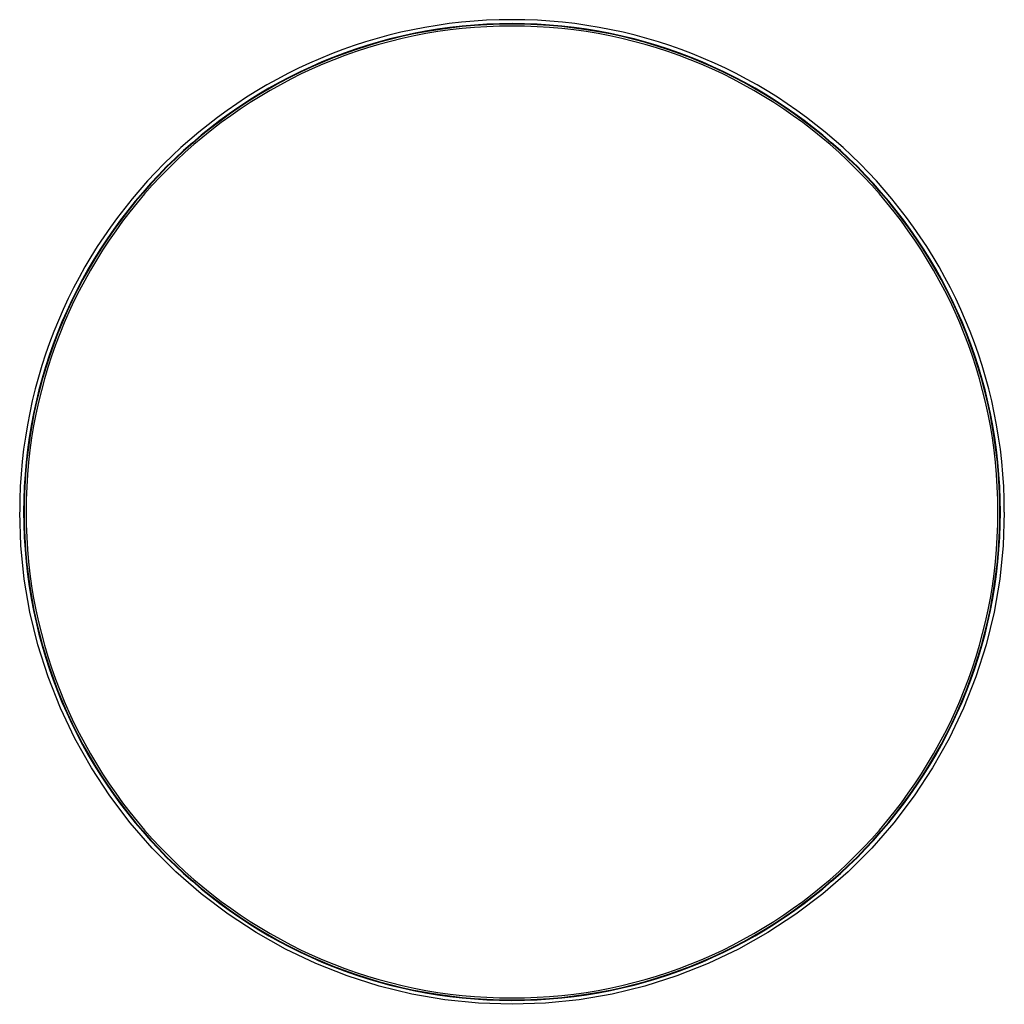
# Model space of a CAD drawing. Header units: millimetres. Extents: x -1009 to 1009, y -1009 to 1009.
import ezdxf

# ---------------------------------------------------------------- set-up
doc = ezdxf.new("R2010")
doc.units = ezdxf.units.MM
doc.layers.add('HIDDEN', color=7, linetype='Continuous')
doc.layers.add('THICK', color=7, linetype='Continuous')

msp = doc.modelspace()

# ---------------------------------------------------------------- linework, layer by layer
at = {"layer": 'HIDDEN'}
for start, end in [(0, 180), (180, 0)]:
    msp.add_arc((0, 0), 1001, start, end, dxfattribs=at)
at = {"layer": 'THICK'}
for p, q in [((-1006.6, -68.9), (-1009, 0)), ((1009, 0), (1006.6, -68.9)), ((-999.6, -137.4), (-1006.6, -68.9)), ((1006.6, -68.9), (999.6, -137.4)), ((-987.9, -205.3), (-999.6, -137.4)), ((999.6, -137.4), (987.9, -205.3)), ((-971.6, -272.2), (-987.9, -205.3)), ((987.9, -205.3), (971.6, -272.2)), ((-950.7, -337.9), (-971.6, -272.2)), ((971.6, -272.2), (950.7, -337.9)), ((-925.5, -402), (-950.7, -337.9)), ((950.7, -337.9), (925.5, -402)), ((-895.9, -464.2), (-925.5, -402)), ((925.5, -402), (895.9, -464.2)), ((-862.1, -524.3), (-895.9, -464.2)), ((895.9, -464.2), (862.1, -524.3)), ((-824.3, -581.9), (-862.1, -524.3)), ((862.1, -524.3), (824.3, -581.9)), ((-782.7, -636.8), (-824.3, -581.9)), ((824.3, -581.9), (782.7, -636.8)), ((-737.4, -688.7), (-782.7, -636.8)), ((782.7, -636.8), (737.4, -688.7)), ((-688.7, -737.4), (-737.4, -688.7)), ((737.4, -688.7), (688.7, -737.4)), ((-636.8, -782.7), (-688.7, -737.4)), ((688.7, -737.4), (636.8, -782.7)), ((-581.9, -824.3), (-636.8, -782.7)), ((636.8, -782.7), (581.9, -824.3)), ((-524.3, -862.1), (-581.9, -824.3)), ((581.9, -824.3), (524.3, -862.1)), ((-464.2, -895.9), (-524.3, -862.1)), ((524.3, -862.1), (464.2, -895.9)), ((-402, -925.5), (-464.2, -895.9)), ((464.2, -895.9), (402, -925.5)), ((-337.9, -950.7), (-402, -925.5)), ((402, -925.5), (337.9, -950.7)), ((-272.2, -971.6), (-337.9, -950.7)), ((337.9, -950.7), (272.2, -971.6)), ((-205.3, -987.9), (-272.2, -971.6)), ((-137.4, -999.6), (-205.3, -987.9)), ((205.3, -987.9), (137.4, -999.6)), ((272.2, -971.6), (205.3, -987.9)), ((-68.9, -1006.6), (-137.4, -999.6)), ((0, -1009), (-68.9, -1006.6)), ((68.9, -1006.6), (0, -1009)), ((137.4, -999.6), (68.9, -1006.6))]:
    msp.add_line(p, q, dxfattribs=at)
for radius, start, end in [(1009, 0, 180), (1000, 0, 180), (996, 0, 180), (1000, 180, 0), (996, 180, 0)]:
    msp.add_arc((0, 0), radius, start, end, dxfattribs=at)

doc.saveas('drawing.dxf')
